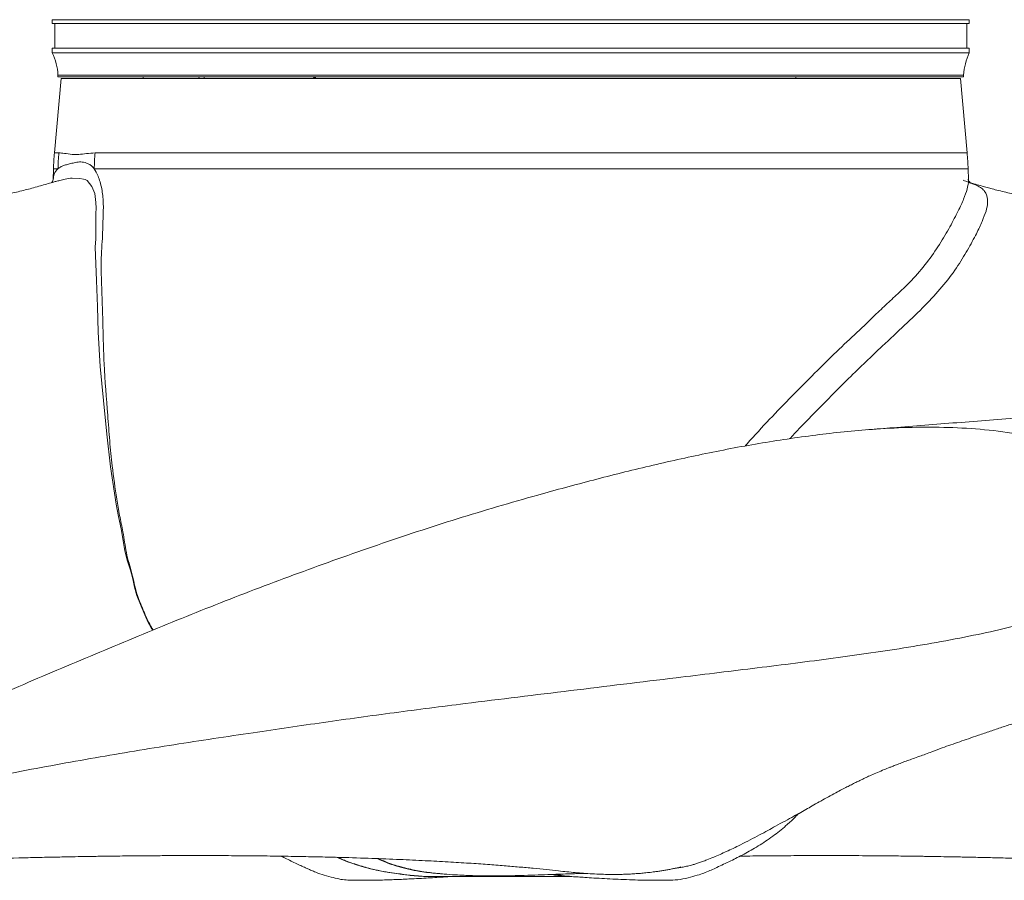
# Model space of a CAD drawing. Header units: millimetres. Extents: x 542 to 1522, y 1071 to 2490.
# Tile 2 of 14: x 881 to 1184, y 1071 to 1336. Entities that reach past the tile are written whole.
import ezdxf

# ---------------------------------------------------------------- set-up
doc = ezdxf.new("R2010")
doc.units = ezdxf.units.MM

msp = doc.modelspace()

# ---------------------------------------------------------------- linework, layer by layer
at = {"color": 7, "linetype": 'Continuous', "lineweight": 15}
for p, q in [((890.87, 1336.38), (890.87, 1335.18)), ((1173.21, 1335.18), (890.87, 1335.18)), ((891.67, 1335.18), (891.67, 1327.66)), ((1172.41, 1327.66), (1172.41, 1335.18)), ((1173.21, 1335.18), (1173.21, 1336.38)), ((890.87, 1327.66), (890.87, 1326.15)), ((1173.21, 1327.66), (890.87, 1327.66)), ((1173.21, 1326.15), (890.87, 1326.15)), ((1173.21, 1326.15), (1173.21, 1327.66)), ((892.62, 1319.33), (892.62, 1318.83)), ((1171.46, 1319.33), (892.62, 1319.33)), ((1171.46, 1318.83), (892.62, 1318.83)), ((918.82, 1318.83), (918.84, 1318.28)), ((936.06, 1318.28), (936.04, 1318.83)), ((937.59, 1318.83), (937.6, 1318.28)), ((1119.8, 1318.28), (1119.8, 1318.83)), ((1171.46, 1318.83), (1171.46, 1319.33)), ((893.62, 1318.28), (891.54, 1295.35)), ((1170.45, 1318.28), (893.62, 1318.28)), ((1172.54, 1295.35), (1170.45, 1318.28)), ((891.25, 1290.49), (891.15, 1287.1)), ((1172.93, 1287.21), (1172.83, 1290.49)), ((891.19, 1287.1), (891.19, 1287.15)), ((1172.88, 1287.21), (1172.87, 1287.27)), ((998.74, 1073.2), (998.99, 1073.19)), ((1012.29, 1072.54), (1013.38, 1072.55))]:
    msp.add_line(p, q, dxfattribs=at)
at = {"color": 8, "linetype": 'Continuous', "lineweight": 15}
for p, q in [((1173.21, 1336.38), (890.87, 1336.38)), ((891.54, 1295.35), (892.91, 1295.35)), ((904.06, 1295.35), (1172.54, 1295.35)), ((892.62, 1290.49), (891.25, 1290.49)), ((1172.83, 1290.49), (903.79, 1290.49))]:
    msp.add_line(p, q, dxfattribs=at)
at = {"color": 8, "linetype": 'Continuous', "lineweight": 15, "flags": 128}
for points in [[(921.82, 1148.37), (921.32, 1149.14), (920.45, 1150.72), (919.65, 1152.44), (918.25, 1155.76), (916.95, 1159.1), (916.21, 1161.67), (915.63, 1164.22), (914.98, 1166.83), (914.07, 1169.66), (913.2, 1172.84), (912.69, 1175.99), (912.04, 1179.63), (911.25, 1183.41), (910.51, 1187.22), (908.78, 1198.65), (907.66, 1208.79), (906.61, 1219.09), (905.65, 1229.59), (905.03, 1240.18), (904.75, 1248.07), (904.49, 1256.05), (904.4, 1258.62), (904.25, 1261.19), (904.1, 1266.33), (904.24, 1268.9), (904.32, 1271.47), (904.31, 1276.66), (904.34, 1278.39), (904.32, 1280.13), (903.93, 1282.82), (903.08, 1285.05), (901.57, 1286.88), (901.05, 1287.12), (900.47, 1287.24), (899.4, 1287.43), (897.03, 1287.57), (897.03, 1287.57), (897.03, 1287.57)], [(1000.96, 1072.91), (1000.58, 1072.96), (999.06, 1073.15), (998, 1073.3), (996.85, 1073.46), (994.46, 1073.79), (991.72, 1074.26), (989.27, 1074.8), (986.91, 1075.45), (984.53, 1076.17), (983.14, 1076.61), (981.78, 1077.07), (979.86, 1077.83), (978.37, 1078.54), (978.37, 1078.54), (978.37, 1078.54)]]:
    msp.add_lwpolyline(points, dxfattribs=at)
at = {"color": 7, "linetype": 'Continuous', "lineweight": 15}
for centre, radius, start, end in [((874.6, 1318.33), 18.05, 3.1848, 25.6793), ((1189.48, 1318.33), 18.05, 154.3207, 176.8152), ((970.45, 1288.17), 79.24, 174.8022, 178.3259), ((972.59, 1288.17), 80, 174.8524, 178.3425), ((990.66, 1288.17), 86.9, 175.2636, 178.4758), ((1093.63, 1288.17), 79.24, 1.6741, 5.1978)]:
    msp.add_arc(centre, radius, start, end, dxfattribs=at)
for points, knots in [([(971.27, 1318.28), (971.32, 1318.33), (971.43, 1318.44), (971.59, 1318.58), (971.76, 1318.71), (971.87, 1318.79), (971.93, 1318.83)], [0, 0, 0, 0, 0.26016, 0.513233, 0.75968, 1, 1, 1, 1]), ([(972.18, 1318.83), (972.14, 1318.8), (972.07, 1318.74), (971.96, 1318.63), (971.86, 1318.52), (971.75, 1318.4), (971.68, 1318.32), (971.64, 1318.28)], [0, 0, 0, 0, 0.188988, 0.383183, 0.582898, 0.788416, 1, 1, 1, 1]), ([(892.91, 1295.35), (893.44, 1295.33), (894.49, 1295.3), (896.65, 1294.86), (898.99, 1294.81), (901.34, 1295.21), (903.16, 1295.3), (904.06, 1295.35)], [0, 0, 0, 0, 0.247328, 0.494663, 0.66292, 0.831528, 1, 1, 1, 1]), ([(903.79, 1290.49), (903.64, 1290.69), (903.49, 1290.86), (903.18, 1291.17), (903.02, 1291.31), (902.55, 1291.69), (902.23, 1291.88), (901.6, 1292.18), (901.29, 1292.29), (900.68, 1292.46), (900.38, 1292.52), (899.5, 1292.61), (898.95, 1292.58), (898.15, 1292.45), (897.89, 1292.39), (897.39, 1292.28), (897.14, 1292.22), (896.43, 1292.05), (895.99, 1291.94), (895.15, 1291.71), (894.77, 1291.58), (894.23, 1291.38), (894.06, 1291.32), (893.73, 1291.17), (893.58, 1291.1), (893.28, 1290.93), (893.14, 1290.85), (892.97, 1290.74), (892.94, 1290.72), (892.87, 1290.68), (892.84, 1290.65), (892.78, 1290.61), (892.74, 1290.59), (892.68, 1290.54), (892.65, 1290.51), (892.62, 1290.49)], [0, 0, 0, 0, 0.03125, 0.03125, 0.0625, 0.0625, 0.125, 0.125, 0.1875, 0.1875, 0.25, 0.25, 0.375, 0.375, 0.4375, 0.4375, 0.5, 0.5, 0.625, 0.625, 0.75, 0.75, 0.8125, 0.8125, 0.875, 0.875, 0.9375, 0.9375, 0.953125, 0.953125, 0.96875, 0.96875, 0.984375, 0.984375, 1, 1, 1, 1]), ([(892, 1286.58), (891.66, 1286.49), (890.06, 1286.03), (887.07, 1285.16), (883.04, 1284.05), (879, 1283.08), (874.5, 1282.17), (869.67, 1281.24), (864.85, 1280.25), (860.26, 1279.15), (855.54, 1277.87), (850.55, 1276.41), (845.02, 1274.67), (839.31, 1272.81), (833.93, 1271.02), (829.19, 1269.48), (824.56, 1268.04), (819.98, 1266.68), (815.31, 1265.39), (810.99, 1264.22), (807.24, 1263.17), (803.77, 1262.18), (800.45, 1261.2), (796.63, 1260.07), (792.32, 1258.76), (787.71, 1257.34), (782.87, 1255.83), (777.87, 1254.23), (772.74, 1252.58), (767.81, 1250.96), (763.37, 1249.48), (759.56, 1248.2), (756.45, 1247.14), (753.88, 1246.26), (751.63, 1245.49), (749.38, 1244.71), (747.02, 1243.88), (744.56, 1243.02), (739.87, 1241.36), (733.28, 1238.99), (725.23, 1235.99), (719.44, 1233.76), (715.53, 1232.21), (713.1, 1231.24), (710.56, 1230.2), (708.1, 1229.17), (705.79, 1228.18), (703.78, 1227.31), (702, 1226.52), (700.6, 1225.89), (699.52, 1225.39), (698.59, 1224.96), (697.47, 1224.44), (696.02, 1223.75), (694.3, 1222.91), (692.53, 1222.02), (690.89, 1221.17), (689.47, 1220.41), (688.01, 1219.6), (686.44, 1218.7), (684.83, 1217.74), (683.31, 1216.78), (681.94, 1215.86), (680.7, 1214.97), (679.52, 1214.06), (678.35, 1213.07), (677.26, 1211.99), (676.25, 1210.78), (675.38, 1209.57), (674.81, 1208.26), (674.54, 1207.05), (674.36, 1206.03), (674.22, 1205.18), (674.11, 1204.53), (674.04, 1203.97), (673.99, 1203.43), (673.97, 1202.91), (674.01, 1202.09), (674.21, 1200.99), (674.53, 1199.54), (674.96, 1197.93), (675.99, 1196.24), (677.4, 1194.46), (679.1, 1192.62), (681.06, 1190.91), (682.93, 1189.3), (685.31, 1187.6), (688.04, 1185.94), (690.5, 1184.46), (692.31, 1183.44), (694.1, 1182.53), (695.58, 1181.8), (696.9, 1181.18), (698.05, 1180.66), (699.01, 1180.23), (700.33, 1179.64), (701.63, 1179.08), (703.11, 1178.41), (704.51, 1177.83), (705.89, 1177.28), (707.14, 1176.8), (708.18, 1176.4), (709.22, 1176.02), (710.25, 1175.65), (711.91, 1175.07), (714.42, 1174.19), (717.57, 1173.1), (720.91, 1171.96), (724.39, 1170.8), (728.09, 1169.6), (731.98, 1168.34), (736.06, 1167.03), (740.14, 1165.74), (743.5, 1164.7), (746.02, 1163.92), (747.86, 1163.35), (750.43, 1162.53), (753.75, 1161.46), (757.76, 1160.17), (762.01, 1158.82), (766.34, 1157.5), (770.41, 1156.24), (774.26, 1155.03), (777.75, 1153.93), (781.1, 1152.9), (784.43, 1151.92), (787.8, 1150.94), (790.71, 1150.1), (793.24, 1149.39), (795.25, 1148.84), (797.55, 1148.21), (800.25, 1147.49), (803.01, 1146.8), (805.48, 1146.15), (807.76, 1145.49), (809.2, 1145.06), (810.94, 1144.51), (813.37, 1143.74), (816.01, 1142.87), (818.35, 1142.09), (820.34, 1141.41), (821.93, 1140.86), (823.42, 1140.31), (825.93, 1139.38), (829.03, 1138.22), (832.25, 1136.98), (835.38, 1135.73), (838.47, 1134.52), (841.79, 1133.21), (845.32, 1131.8), (849.23, 1130.24), (853.41, 1128.56), (857.86, 1126.81), (861.62, 1125.35), (863.91, 1124.48), (864.64, 1124.2)], [0, 0, 0, 0, 0.0020415, 0.0096982, 0.0183396, 0.0269101, 0.0345277, 0.0421569, 0.0497415, 0.0569072, 0.0636926, 0.071825, 0.0811259, 0.0911665, 0.1008708, 0.1091038, 0.1163629, 0.1263319, 0.1353357, 0.1440587, 0.1530093, 0.1590414, 0.1661725, 0.1745808, 0.1843675, 0.1954916, 0.2066698, 0.2188587, 0.2320856, 0.2451462, 0.2568805, 0.2671627, 0.2758976, 0.2824846, 0.2884576, 0.2948055, 0.3015357, 0.308651, 0.3161229, 0.3427898, 0.3685754, 0.3934339, 0.4018613, 0.410451, 0.419938, 0.4301827, 0.4386389, 0.4471046, 0.4544015, 0.4606033, 0.4648564, 0.468524, 0.4730595, 0.4793364, 0.4873345, 0.495821, 0.5033898, 0.5100461, 0.5158165, 0.5237754, 0.5313736, 0.538726, 0.5460738, 0.5524933, 0.5595313, 0.5671686, 0.5758552, 0.5824477, 0.5896457, 0.5965666, 0.6023905, 0.6071548, 0.6109022, 0.6135323, 0.6153096, 0.6169046, 0.6188315, 0.6210893, 0.6261112, 0.6322088, 0.6392936, 0.6469061, 0.6548912, 0.6631338, 0.671151, 0.6801853, 0.6887128, 0.6967484, 0.7008375, 0.7054859, 0.710714, 0.714931, 0.7183712, 0.7201301, 0.7215437, 0.7228869, 0.7258454, 0.7289917, 0.7325815, 0.7356115, 0.7380402, 0.7403616, 0.7417717, 0.7431231, 0.7446699, 0.7485631, 0.753722, 0.7588091, 0.7643578, 0.7702265, 0.7764281, 0.7829754, 0.7897671, 0.795794, 0.7998681, 0.8035895, 0.8080491, 0.8135117, 0.8200518, 0.8268732, 0.8329124, 0.8394714, 0.8447407, 0.8494153, 0.8539488, 0.8584017, 0.8629106, 0.8677425, 0.8706928, 0.8737757, 0.8767653, 0.8802687, 0.8843652, 0.8897898, 0.8944368, 0.8984147, 0.9032392, 0.9088706, 0.9148159, 0.92032, 0.9253287, 0.9296067, 0.9333875, 0.9383567, 0.944588, 0.9505133, 0.9556403, 0.9610311, 0.9660524, 0.9715206, 0.977455, 0.9838191, 0.990268, 0.9969157, 1, 1, 1, 1]), ([(891.15, 1287.15), (891.15, 1287.17), (891.15, 1287.25), (891.15, 1287.1), (891.03, 1286.72), (890.77, 1286.3), (890.68, 1286.22), (890.65, 1286.2)], [0, 0, 0, 0, 0.042597, 0.314013, 0.590553, 0.89879, 1, 1, 1, 1]), ([(1082.7, 1075.09), (1082.96, 1075.12), (1083.6, 1075.2), (1084.77, 1075.38), (1086.07, 1075.64), (1087.39, 1075.96), (1088.67, 1076.34), (1089.79, 1076.7), (1091.02, 1077.13), (1092.56, 1077.7), (1094.37, 1078.42), (1096.48, 1079.34), (1098.66, 1080.33), (1100.68, 1081.29), (1103.09, 1082.46), (1105.78, 1083.84), (1108.44, 1085.24), (1111.01, 1086.62), (1113.63, 1088.06), (1116.62, 1089.7), (1119.28, 1091.14), (1121.23, 1092.23), (1123.29, 1093.4), (1125.46, 1094.63), (1127.62, 1095.86), (1129.87, 1097.12), (1132.07, 1098.33), (1133.97, 1099.34), (1135.5, 1100.12), (1136.95, 1100.85), (1138.27, 1101.51), (1139.46, 1102.08), (1140.45, 1102.56), (1141.59, 1103.1), (1143.1, 1103.8), (1144.95, 1104.62), (1146.86, 1105.42), (1148.46, 1106.04), (1149.83, 1106.59), (1151.16, 1107.09), (1152.64, 1107.67), (1154.04, 1108.18), (1155.69, 1108.76), (1158.23, 1109.65), (1161.58, 1110.91), (1164.76, 1112.13), (1167.57, 1113.1), (1170.17, 1114.01), (1173.04, 1115.02), (1176.18, 1116.09), (1179.6, 1117.25), (1183.13, 1118.45), (1186.54, 1119.58), (1190.1, 1120.75), (1193.8, 1122.07), (1197.92, 1123.62), (1202.57, 1125.39), (1208.36, 1127.64), (1214.87, 1130.24), (1221.5, 1132.9), (1226.55, 1134.88), (1230.39, 1136.41), (1233.26, 1137.54), (1235.97, 1138.57), (1238.48, 1139.5), (1240.61, 1140.3), (1242.46, 1140.97), (1243.74, 1141.41), (1245.21, 1141.92), (1247.27, 1142.6), (1249.58, 1143.37), (1251.66, 1144.04), (1253.56, 1144.64), (1255.47, 1145.24), (1257.29, 1145.78), (1259.04, 1146.26), (1261.3, 1146.85), (1263.99, 1147.54), (1266.58, 1148.23), (1269.4, 1149), (1273.21, 1150.05), (1277.71, 1151.35), (1282.71, 1152.82), (1287.11, 1154.17), (1290.92, 1155.37), (1294.43, 1156.47), (1298.11, 1157.61), (1302.09, 1158.83), (1306.46, 1160.22), (1311.08, 1161.7), (1315.6, 1163.16), (1319.95, 1164.51), (1324.11, 1165.79), (1328.74, 1167.26), (1334.01, 1168.96), (1340.18, 1170.95), (1345.44, 1172.73), (1349.44, 1174.12), (1351.95, 1175), (1354.37, 1175.84), (1356.48, 1176.62), (1358.2, 1177.29), (1359.27, 1177.72), (1360.7, 1178.29), (1362.95, 1179.31), (1365.35, 1180.36), (1367.31, 1181.23), (1368.75, 1181.92), (1370.55, 1182.81), (1372.67, 1183.93), (1374.85, 1185.22), (1376.86, 1186.44), (1378.51, 1187.48), (1380.09, 1188.52), (1381.77, 1189.83), (1383.61, 1191.41), (1385.38, 1193.04), (1386.73, 1194.55), (1387.7, 1195.75), (1388.39, 1196.75), (1388.97, 1197.73), (1389.44, 1199.05), (1389.81, 1200.72), (1390.12, 1202.33), (1390.08, 1203.65), (1389.94, 1204.63), (1389.8, 1205.39), (1389.7, 1205.96), (1389.65, 1206.25), (1389.61, 1206.49), (1389.59, 1206.65), (1389.57, 1206.81), (1389.55, 1206.96), (1389.53, 1207.09), (1389.51, 1207.19), (1389.5, 1207.26), (1389.49, 1207.34), (1389.48, 1207.42), (1389.46, 1207.5), (1389.44, 1207.59), (1389.42, 1207.67), (1389.39, 1207.82), (1389.3, 1208.12), (1389.17, 1208.5), (1388.97, 1208.98), (1388.67, 1209.52), (1388.26, 1210.15), (1387.77, 1210.85), (1387.19, 1211.56), (1386.55, 1212.26), (1385.88, 1212.91), (1385.11, 1213.61), (1384.23, 1214.32), (1383.22, 1215.08), (1381.7, 1216.17), (1379.62, 1217.53), (1376.92, 1219.13), (1374.36, 1220.55), (1372.06, 1221.76), (1370.01, 1222.8), (1368.29, 1223.64), (1366.76, 1224.37), (1365.11, 1225.14), (1363.25, 1225.99), (1361.29, 1226.87), (1359.38, 1227.71), (1357.57, 1228.49), (1355.73, 1229.27), (1353.71, 1230.12), (1351.53, 1231.01), (1349.18, 1231.96), (1346.72, 1232.94), (1344.11, 1233.96), (1341.48, 1234.97), (1338.96, 1235.94), (1336.44, 1236.88), (1333.94, 1237.81), (1331.46, 1238.73), (1329.13, 1239.58), (1326.5, 1240.53), (1323.34, 1241.66), (1319.44, 1243.05), (1315.21, 1244.53), (1310.88, 1246.03), (1306.7, 1247.46), (1302.64, 1248.83), (1298.53, 1250.21), (1294.18, 1251.64), (1289.48, 1253.18), (1284.43, 1254.8), (1278.98, 1256.53), (1273.16, 1258.34), (1267.03, 1260.2), (1260.96, 1261.99), (1255.22, 1263.63), (1250.01, 1265.04), (1245.2, 1266.36), (1240.83, 1267.64), (1236.83, 1268.87), (1233.31, 1269.99), (1229.78, 1271.15), (1225.93, 1272.42), (1221.39, 1273.92), (1216.36, 1275.53), (1211.13, 1277.13), (1205.91, 1278.6), (1201.43, 1279.73), (1197.75, 1280.55), (1194.94, 1281.13), (1192.49, 1281.61), (1190.42, 1282.01), (1188.51, 1282.39), (1186.57, 1282.78), (1184.44, 1283.24), (1182.3, 1283.75), (1180.36, 1284.25), (1178.69, 1284.7), (1177, 1285.17), (1175.05, 1285.73), (1173.65, 1286.13), (1172.92, 1286.34)], [0, 0, 0, 0, 0.003829, 0.009668, 0.015671, 0.020957, 0.02385, 0.026464, 0.028829, 0.030989, 0.033821, 0.036247, 0.038726, 0.041952, 0.045881, 0.051617, 0.057426, 0.062179, 0.066066, 0.07056, 0.075287, 0.080035, 0.084364, 0.088334, 0.092792, 0.09794, 0.103228, 0.108105, 0.112619, 0.116828, 0.121442, 0.125679, 0.129518, 0.133461, 0.139268, 0.145966, 0.153119, 0.159258, 0.162552, 0.166472, 0.171095, 0.175175, 0.17888, 0.18208, 0.186939, 0.191278, 0.195096, 0.198943, 0.202466, 0.206471, 0.210992, 0.215344, 0.219361, 0.222955, 0.226745, 0.231082, 0.236111, 0.241795, 0.250369, 0.258261, 0.265451, 0.269346, 0.272932, 0.276523, 0.280483, 0.284756, 0.288252, 0.290824, 0.293482, 0.296997, 0.301074, 0.304576, 0.30756, 0.311448, 0.316682, 0.320202, 0.322932, 0.325428, 0.328176, 0.331124, 0.334268, 0.340176, 0.345435, 0.349934, 0.353853, 0.357661, 0.361463, 0.366118, 0.371265, 0.377241, 0.383767, 0.389492, 0.394622, 0.400142, 0.407132, 0.414444, 0.422038, 0.424978, 0.427805, 0.430241, 0.432503, 0.434878, 0.437564, 0.439964, 0.442068, 0.445767, 0.448131, 0.450722, 0.454099, 0.458203, 0.46338, 0.467812, 0.471483, 0.474979, 0.479831, 0.485725, 0.492117, 0.497703, 0.501466, 0.504668, 0.507966, 0.511756, 0.518041, 0.5254, 0.529476, 0.532708, 0.534985, 0.53573, 0.536276, 0.53649, 0.536664, 0.536813, 0.536959, 0.537127, 0.537333, 0.537487, 0.53761, 0.537687, 0.53776, 0.537851, 0.537969, 0.538118, 0.538609, 0.54001, 0.541847, 0.544248, 0.547735, 0.552004, 0.556588, 0.560879, 0.564866, 0.568539, 0.573662, 0.577972, 0.581837, 0.592056, 0.602057, 0.610545, 0.618464, 0.62559, 0.631594, 0.636316, 0.642027, 0.648648, 0.655026, 0.660982, 0.666453, 0.671623, 0.677457, 0.684194, 0.690364, 0.697269, 0.704519, 0.711432, 0.717921, 0.723914, 0.73038, 0.736405, 0.741948, 0.747058, 0.75497, 0.763882, 0.773638, 0.783085, 0.791938, 0.800206, 0.808348, 0.817053, 0.826268, 0.835916, 0.845889, 0.856655, 0.867778, 0.878497, 0.887908, 0.896247, 0.903313, 0.909532, 0.915091, 0.920173, 0.924275, 0.929476, 0.93554, 0.942075, 0.948791, 0.955325, 0.961449, 0.965089, 0.968457, 0.971344, 0.973833, 0.976004, 0.978539, 0.981859, 0.985347, 0.988348, 0.990808, 0.993368, 0.996556, 1, 1, 1, 1]), ([(1171.36, 1286.92), (1171.6, 1286.84), (1171.97, 1286.71), (1172.56, 1286.48), (1173.04, 1286.29), (1173.33, 1286.19), (1173.49, 1286.12), (1173.7, 1286.02), (1173.61, 1286.06), (1173.33, 1286.33), (1173.06, 1286.76), (1172.93, 1287.18), (1172.93, 1287.34), (1172.93, 1287.28), (1172.93, 1287.28)], [0, 0, 0, 0, 0.104279, 0.157701, 0.190717, 0.227788, 0.263701, 0.382898, 0.501768, 0.624093, 0.765712, 0.883137, 0.991935, 1, 1, 1, 1]), ([(1310.38, 1221.36), (1310.38, 1221.36), (1310.37, 1221.36), (1309.98, 1221.35), (1309.35, 1221.33), (1308.62, 1221.31), (1307.8, 1221.29), (1306.78, 1221.26), (1305.71, 1221.22), (1304.43, 1221.18), (1302.7, 1221.12), (1300.39, 1221.04), (1297.39, 1220.92), (1293.85, 1220.76), (1289.74, 1220.56), (1283.65, 1220.25), (1275.46, 1219.8), (1265.03, 1219.17), (1254.2, 1218.48), (1243.01, 1217.74), (1231.54, 1216.94), (1220.41, 1216.14), (1209.76, 1215.36), (1199.71, 1214.61), (1189.64, 1213.85), (1179.58, 1213.08), (1169.57, 1212.3), (1159.64, 1211.52), (1150.49, 1210.8), (1144.57, 1210.32), (1142, 1210.12)], [0, 0, 0, 0, 0.014373, 0.03393, 0.052495, 0.067668, 0.079431, 0.089533, 0.101224, 0.114511, 0.129365, 0.153269, 0.180308, 0.210402, 0.243463, 0.279401, 0.349243, 0.416417, 0.4812, 0.543826, 0.60448, 0.66331, 0.7114, 0.758062, 0.803243, 0.846993, 0.889355, 0.930364, 0.969718, 1, 1, 1, 1]), ([(761.38, 1076), (761.22, 1076.14), (760.9, 1076.42), (760.62, 1077.01), (760.54, 1077.7), (760.78, 1078.68), (761.44, 1079.93), (763.11, 1081.35), (765.54, 1082.45), (775.04, 1086.21), (787.32, 1091.53), (802.59, 1097.85), (814.04, 1102.72), (829.41, 1109.14), (848.7, 1117.23), (871.84, 1127.38), (895.24, 1137.32), (918.82, 1147.19), (942.58, 1156.91), (966.66, 1166.03), (990.97, 1174.72), (1015.52, 1182.8), (1037.73, 1189.35), (1057.49, 1194.69), (1074.74, 1199.02), (1092.08, 1202.88), (1109.5, 1206.17), (1126.99, 1208.73), (1142.37, 1210.28), (1155.62, 1210.93), (1166.78, 1210.91), (1177.94, 1210.27), (1188.09, 1208.93), (1197.15, 1207.01), (1205.12, 1204.77), (1211.59, 1202.23), (1216.53, 1199.61), (1220.17, 1197.18), (1223.6, 1194.19), (1226.01, 1191.42), (1227.91, 1189.52), (1228.8, 1188.04), (1229.39, 1186.38), (1230.08, 1184.08), (1231.02, 1181.25), (1231.29, 1178.22), (1230.87, 1175.86), (1229.91, 1173.44), (1227.99, 1170.57), (1225.45, 1167.6), (1222.8, 1165.14), (1219.26, 1162.49), (1213.56, 1159.01), (1205.43, 1155.32), (1195.88, 1152.01), (1186.03, 1149.3), (1171.77, 1146.14), (1153.08, 1142.79), (1129.87, 1139.5), (1106.48, 1136.59), (1080, 1133.39), (1050.48, 1129.78), (1021.52, 1126.26), (996.16, 1123.03), (974.41, 1120.02), (951.8, 1116.69), (928.32, 1113.18), (904.02, 1109.17), (879.88, 1104.75), (855.8, 1099.95), (835.89, 1095.47), (820.03, 1091.55), (808.81, 1088.54), (798.26, 1085.46), (787.97, 1082.28), (779.33, 1079.05), (773.18, 1076.31), (769.59, 1074.88), (766.71, 1074.37), (763.8, 1074.57), (762.15, 1075.55), (761.38, 1076)], [0, 0, 0, 0, 0.00064, 0.001284, 0.001896, 0.002656, 0.004239, 0.006055, 0.009247, 0.01248, 0.037881, 0.05058, 0.063279, 0.075978, 0.101377, 0.126786, 0.152195, 0.177683, 0.203169, 0.228649, 0.254147, 0.27964, 0.305112, 0.322631, 0.340185, 0.357744, 0.375285, 0.392798, 0.410289, 0.421373, 0.432457, 0.443697, 0.454933, 0.463251, 0.471609, 0.479939, 0.484202, 0.488464, 0.493119, 0.497826, 0.499472, 0.501158, 0.502926, 0.504699, 0.508268, 0.511777, 0.513519, 0.515329, 0.519482, 0.523747, 0.527033, 0.530321, 0.537061, 0.547138, 0.557228, 0.567553, 0.577882, 0.601162, 0.624446, 0.647854, 0.671263, 0.703561, 0.735859, 0.757534, 0.779214, 0.800889, 0.825379, 0.849867, 0.874462, 0.899057, 0.923981, 0.936465, 0.948947, 0.959607, 0.970272, 0.982164, 0.988107, 0.991127, 0.994123, 0.997245, 1, 1, 1, 1]), ([(1050.1, 1072.58), (1050.36, 1072.56), (1051.33, 1072.49), (1052.81, 1072.39), (1055, 1072.24), (1057.73, 1072.07), (1060.81, 1071.9), (1064.15, 1071.73), (1067.6, 1071.59), (1070.63, 1071.48), (1073.16, 1071.4), (1075.12, 1071.38), (1077.26, 1071.37), (1079.39, 1071.38), (1081.45, 1071.41), (1084.28, 1071.54), (1087.23, 1072.31), (1089.9, 1073.02), (1092.1, 1073.84), (1093.92, 1074.61), (1095.59, 1075.39), (1097.5, 1076.27), (1099.63, 1077.27), (1101.76, 1078.33), (1103.79, 1079.38), (1105.96, 1080.58), (1108.21, 1081.91), (1110.48, 1083.38), (1112.66, 1084.91), (1114.78, 1086.5), (1116.97, 1088.36), (1118.92, 1090.17), (1120.17, 1091.43), (1120.63, 1091.9)], [0, 0, 0, 0, 0.0129022, 0.047478, 0.0861263, 0.1351997, 0.1904687, 0.2425705, 0.2901918, 0.3356279, 0.3608606, 0.385333, 0.4071978, 0.4286851, 0.4521471, 0.4840675, 0.519162, 0.548305, 0.5712897, 0.5978226, 0.6325445, 0.6714743, 0.7100974, 0.7413412, 0.7726926, 0.8024642, 0.8308896, 0.8591365, 0.8878214, 0.9157545, 0.9430991, 0.9789952, 1, 1, 1, 1]), ([(766.67, 1074.49), (769.24, 1074.57), (777.29, 1074.8), (790.7, 1075.25), (807.01, 1075.81), (823.24, 1076.4), (839, 1076.96), (853.88, 1077.46), (867.66, 1077.9), (878.35, 1078.2), (886.34, 1078.4), (891.78, 1078.52), (896.6, 1078.61), (900.39, 1078.68), (903.21, 1078.73), (905.18, 1078.76), (906.72, 1078.78), (908.35, 1078.8), (910.48, 1078.83), (913.43, 1078.87), (917.04, 1078.9), (921.3, 1078.94), (926.21, 1078.97), (931.74, 1078.99), (937.85, 1078.99), (944.5, 1078.97), (951.62, 1078.92), (958.96, 1078.84), (966.24, 1078.72), (973.17, 1078.58), (980.89, 1078.39), (989.18, 1078.13), (997.81, 1077.79), (1005.62, 1077.43), (1012.7, 1077.05), (1019.09, 1076.66), (1024.83, 1076.26), (1029.97, 1075.86), (1034.64, 1075.47), (1038.96, 1075.07), (1042.98, 1074.65), (1046.41, 1074.29), (1049.34, 1073.99), (1051.87, 1073.74), (1054.48, 1073.53), (1057.15, 1073.36), (1059.8, 1073.24), (1062.16, 1073.18), (1064.22, 1073.17), (1065.91, 1073.19), (1067.61, 1073.25), (1069.32, 1073.33), (1071.06, 1073.44), (1072.81, 1073.59), (1074.63, 1073.78), (1076.21, 1073.97), (1077.64, 1074.16), (1078.86, 1074.36), (1080.1, 1074.57), (1081.32, 1074.8), (1082.48, 1075.04), (1083.49, 1075.26), (1084.11, 1075.4), (1084.45, 1075.47), (1084.49, 1075.49), (1084.51, 1075.49)], [0, 0, 0, 0, 0.014776, 0.046387, 0.078842, 0.112112, 0.145377, 0.177066, 0.20711, 0.235487, 0.248854, 0.261791, 0.273263, 0.2827, 0.288691, 0.293428, 0.296913, 0.29979, 0.305288, 0.312501, 0.321426, 0.332062, 0.344408, 0.358647, 0.374635, 0.392368, 0.411845, 0.432993, 0.454216, 0.474861, 0.494931, 0.525308, 0.554268, 0.581816, 0.607953, 0.633174, 0.656933, 0.679233, 0.700553, 0.721574, 0.742308, 0.762767, 0.777785, 0.792768, 0.808041, 0.823649, 0.839567, 0.854653, 0.862946, 0.871105, 0.879624, 0.888418, 0.897114, 0.905676, 0.914592, 0.924869, 0.932298, 0.94034, 0.948938, 0.958094, 0.967836, 0.977996, 0.987181, 0.994138, 1, 1, 1, 1]), ([(961.42, 1078.79), (961.5, 1078.75), (962.25, 1078.35), (963.57, 1077.7), (965.3, 1076.87), (966.92, 1076.11), (968.37, 1075.44), (969.58, 1074.88), (970.57, 1074.44), (972.27, 1073.72), (974.61, 1072.87), (977.23, 1072.23), (979.69, 1071.61), (982.08, 1071.42), (984.88, 1071.37), (988, 1071.38), (991.22, 1071.4), (993.89, 1071.5), (995.94, 1071.57), (998.27, 1071.66), (1001.07, 1071.79), (1004, 1071.94), (1006.79, 1072.09), (1009.16, 1072.24), (1011.42, 1072.4), (1012.91, 1072.5), (1013.44, 1072.54)], [0, 0, 0, 0, 0.004574, 0.043224, 0.087985, 0.132402, 0.172222, 0.200153, 0.225417, 0.251602, 0.292591, 0.333804, 0.367804, 0.400096, 0.440308, 0.488353, 0.533925, 0.577675, 0.623881, 0.666736, 0.706886, 0.763866, 0.828028, 0.897942, 0.963144, 1, 1, 1, 1]), ([(980.48, 1077.68), (980.9, 1077.5), (981.88, 1077.08), (984.02, 1076.38), (986.27, 1075.7), (988.36, 1075.07), (990.38, 1074.57), (992.29, 1074.17), (994.43, 1073.81), (996.84, 1073.51), (999, 1073.18), (1000.73, 1072.96), (1001.86, 1072.85), (1002.59, 1072.78), (1003.38, 1072.72), (1003.76, 1072.7), (1003.93, 1072.69)], [0, 0, 0, 0, 0.067433, 0.157149, 0.247821, 0.336795, 0.425411, 0.4926, 0.561218, 0.669313, 0.757826, 0.832219, 0.869952, 0.909001, 0.95736, 1, 1, 1, 1]), ([(1102.63, 1078.79), (1103.62, 1078.81), (1106.99, 1078.87), (1112.84, 1078.92), (1119.84, 1078.97), (1126.39, 1078.99), (1132.42, 1078.99), (1137.75, 1078.97), (1142.39, 1078.94), (1146.33, 1078.91), (1149.75, 1078.88), (1152.62, 1078.84), (1154.82, 1078.81), (1156.47, 1078.79), (1157.91, 1078.77), (1159.61, 1078.75), (1161.84, 1078.71), (1164.77, 1078.66), (1168.46, 1078.59), (1172.89, 1078.5), (1177.81, 1078.39), (1183.03, 1078.27), (1188.45, 1078.12), (1194.09, 1077.96), (1199.93, 1077.79), (1208.19, 1077.53), (1219.14, 1077.16), (1233.01, 1076.67), (1247.45, 1076.16), (1262.11, 1075.64), (1276.72, 1075.14), (1288.46, 1074.75), (1295.38, 1074.55), (1297.4, 1074.49)], [0, 0, 0, 0, 0.019769, 0.067056, 0.110576, 0.150233, 0.186021, 0.217935, 0.24353, 0.265931, 0.285134, 0.301138, 0.31394, 0.321751, 0.328406, 0.33757, 0.349682, 0.364745, 0.385043, 0.409024, 0.435351, 0.462421, 0.49023, 0.518775, 0.548055, 0.578065, 0.64156, 0.708037, 0.776499, 0.843754, 0.909499, 0.973692, 1, 1, 1, 1]), ([(997.48, 1075.72), (997.74, 1075.64), (998.76, 1075.33), (1000.71, 1074.89), (1002.87, 1074.35), (1004.9, 1074.01), (1006.13, 1073.86), (1006.54, 1073.81)], [0, 0, 0, 0, 0.090672, 0.350207, 0.610208, 0.870222, 1, 1, 1, 1]), ([(1006.54, 1073.81), (1006.75, 1073.78), (1008.44, 1073.55), (1011.28, 1073.31), (1014.77, 1073.05), (1017.5, 1072.91), (1019.72, 1072.82), (1022.06, 1072.76), (1024.75, 1072.71), (1028.09, 1072.71), (1031.96, 1072.76), (1036.13, 1072.87), (1040.4, 1073.02), (1043.99, 1073.16), (1047.22, 1073.27), (1049.88, 1073.36), (1051.95, 1073.42), (1053.19, 1073.44), (1054.17, 1073.46), (1054.78, 1073.47), (1055.25, 1073.47), (1055.45, 1073.47), (1055.53, 1073.47)], [0, 0, 0, 0, 0.012218, 0.097594, 0.1679, 0.222654, 0.267422, 0.31008, 0.374685, 0.446228, 0.526845, 0.625256, 0.718945, 0.806487, 0.867365, 0.923687, 0.950198, 0.97195, 0.980273, 0.987736, 0.995337, 1, 1, 1, 1]), ([(1045.75, 1073.16), (1045.75, 1073.16), (1046.63, 1073.16), (1047.85, 1072.77), (1049.34, 1072.65), (1049.91, 1072.61), (1050.1, 1072.6)], [0, 0, 0, 0, 0.000005, 0.572283, 0.8587, 1, 1, 1, 1]), ([(1004.62, 1072.63), (1004.56, 1072.63), (1003.92, 1072.66), (1003.29, 1072.69), (1002.49, 1072.77), (1001.61, 1072.84), (1001.17, 1072.89), (1001.09, 1072.9), (1001.08, 1072.9), (1001.03, 1072.91), (1000.99, 1072.91), (1000.96, 1072.91)], [0, 0, 0, 0, 0.054603, 0.5402906, 0.6510439, 0.9157102, 0.9752072, 0.9785143, 0.980906, 0.9843322, 1, 1, 1, 1]), ([(1002.55, 1072.8), (1003.3, 1072.74), (1004.32, 1072.65), (1005.6, 1072.55), (1006.66, 1072.54), (1007.8, 1072.54), (1008.93, 1072.54), (1010.25, 1072.54), (1011.93, 1072.54), (1014, 1072.54), (1016.51, 1072.54), (1019.47, 1072.54), (1022.76, 1072.54), (1026.19, 1072.54), (1029.65, 1072.54), (1033.09, 1072.54), (1036.52, 1072.54), (1039.93, 1072.54), (1043.27, 1072.54), (1046.4, 1072.54), (1048.93, 1072.54), (1050.15, 1072.54), (1050.64, 1072.54)], [0, 0, 0, 0, 0.037637, 0.050863, 0.064138, 0.09522, 0.136247, 0.185296, 0.238299, 0.29565, 0.357831, 0.421325, 0.482846, 0.542396, 0.599973, 0.655576, 0.711328, 0.769356, 0.82966, 0.892239, 0.957093, 1, 1, 1, 1])]:
    msp.add_open_spline(points, degree=3, knots=knots, dxfattribs=at)
at = {"color": 8, "linetype": 'Continuous', "lineweight": 15}
for points, knots in [([(891.19, 1287.15), (891.24, 1287.74), (891.34, 1289.06), (892.17, 1289.98), (892.62, 1290.49)], [0, 0, 0, 0, 0.451716, 1, 1, 1, 1]), ([(903.79, 1290.49), (904.2, 1289.77), (904.87, 1288.6), (905.63, 1286.43), (906.12, 1284.42), (906.44, 1282.26), (906.61, 1280.05), (906.6, 1277.8), (906.49, 1274.8), (906.39, 1271.21), (906.2, 1267.01), (905.82, 1261.65), (906.07, 1254.82), (906.35, 1246.64), (906.55, 1238.55), (906.87, 1227.83), (907.75, 1217.15), (908.53, 1206.72), (909.38, 1198.14), (910.45, 1190.45), (911.58, 1183.72), (912.55, 1179.2), (913.16, 1175.43), (913.61, 1172.36), (914.51, 1169.07), (915.47, 1165.79), (916.12, 1162.71), (916.77, 1159.96), (917.74, 1157.28), (918.75, 1154.9), (919.72, 1152.53), (920.78, 1150.28), (921.58, 1149.01), (921.95, 1148.42)], [0, 0, 0, 0, 0.024659, 0.040289, 0.056409, 0.070868, 0.085753, 0.100515, 0.115316, 0.145052, 0.171656, 0.198369, 0.252383, 0.306355, 0.360694, 0.415065, 0.523209, 0.577615, 0.632034, 0.703528, 0.739335, 0.775154, 0.798875, 0.822673, 0.846122, 0.869653, 0.893476, 0.917282, 0.934238, 0.951796, 0.968562, 0.985597, 1, 1, 1, 1]), ([(897.03, 1287.57), (897.03, 1287.57), (896.24, 1287.57), (894.8, 1287.32), (893.16, 1286.9), (892.38, 1286.66), (892.01, 1286.54)], [0, 0, 0, 0, 0.000004, 0.341321, 0.686378, 1, 1, 1, 1]), ([(1104.16, 1205.05), (1104.38, 1205.3), (1106.89, 1208.15), (1111.71, 1213.38), (1118.7, 1220.6), (1125.63, 1227.53), (1132.3, 1234.18), (1138.69, 1240.12), (1144.01, 1245.23), (1148.46, 1249.48), (1152.08, 1252.75), (1156.06, 1256.7), (1160.22, 1261.57), (1164.17, 1267.25), (1167.33, 1272.69), (1169.79, 1277.39), (1171.55, 1281.22), (1172.6, 1284.33), (1173.03, 1286.29), (1172.9, 1287.07), (1172.88, 1287.21)], [0, 0, 0, 0, 0.006304, 0.07066, 0.135025, 0.201147, 0.267262, 0.331196, 0.395199, 0.439039, 0.482984, 0.526916, 0.595435, 0.663917, 0.733946, 0.803964, 0.864262, 0.924569, 0.986845, 1, 1, 1, 1]), ([(1173.48, 1286.12), (1173.51, 1286.11), (1174.41, 1285.84), (1175.68, 1285.27), (1177.36, 1284.27), (1178.16, 1283.29), (1178.75, 1281.96), (1178.98, 1280.1), (1178.47, 1277.52), (1177.2, 1274.36), (1175.37, 1270.33), (1172.79, 1265.54), (1169.34, 1259.91), (1164.92, 1254.05), (1159.54, 1248.23), (1153.42, 1242.37), (1147.23, 1236.66), (1141.41, 1231.07), (1136.07, 1225.95), (1130.84, 1220.73), (1125.75, 1215.53), (1121.47, 1211.16), (1118.84, 1208.31), (1117.88, 1207.27)], [0, 0, 0, 0, 0.001595, 0.052712, 0.087345, 0.122052, 0.156741, 0.208018, 0.259284, 0.312241, 0.365217, 0.427318, 0.489434, 0.553203, 0.617029, 0.684836, 0.752614, 0.799404, 0.846271, 0.893099, 0.934575, 0.976071, 1, 1, 1, 1]), ([(978.85, 1078.43), (979.21, 1078.24), (979.68, 1078), (980.33, 1077.74), (980.48, 1077.68)], [0, 0, 0, 0, 0.772235, 1, 1, 1, 1]), ([(1010.2, 1073.43), (1010.12, 1073.43), (1009.2, 1073.5), (1007.37, 1073.66), (1004.53, 1074), (1001.45, 1074.59), (998.4, 1075.32), (995.76, 1076.08), (993.71, 1076.83), (992.16, 1077.48), (991.19, 1077.93), (990.93, 1078.05)], [0, 0, 0, 0, 0.011862, 0.132163, 0.257725, 0.428652, 0.59952, 0.717069, 0.836387, 0.95578, 1, 1, 1, 1]), ([(991.35, 1078.03), (991.89, 1077.79), (993.29, 1077.16), (995.08, 1076.39), (996.77, 1075.92), (997.48, 1075.72)], [0, 0, 0, 0, 0.264412, 0.691659, 1, 1, 1, 1]), ([(1050, 1072.59), (1049.28, 1072.63), (1048.17, 1072.7), (1046.48, 1072.87), (1045.4, 1073.01), (1044.8, 1073.14), (1044.59, 1073.18)], [0, 0, 0, 0, 0.427378, 0.655532, 0.883679, 1, 1, 1, 1])]:
    msp.add_open_spline(points, degree=3, knots=knots, dxfattribs=at)

doc.saveas('drawing.dxf')
